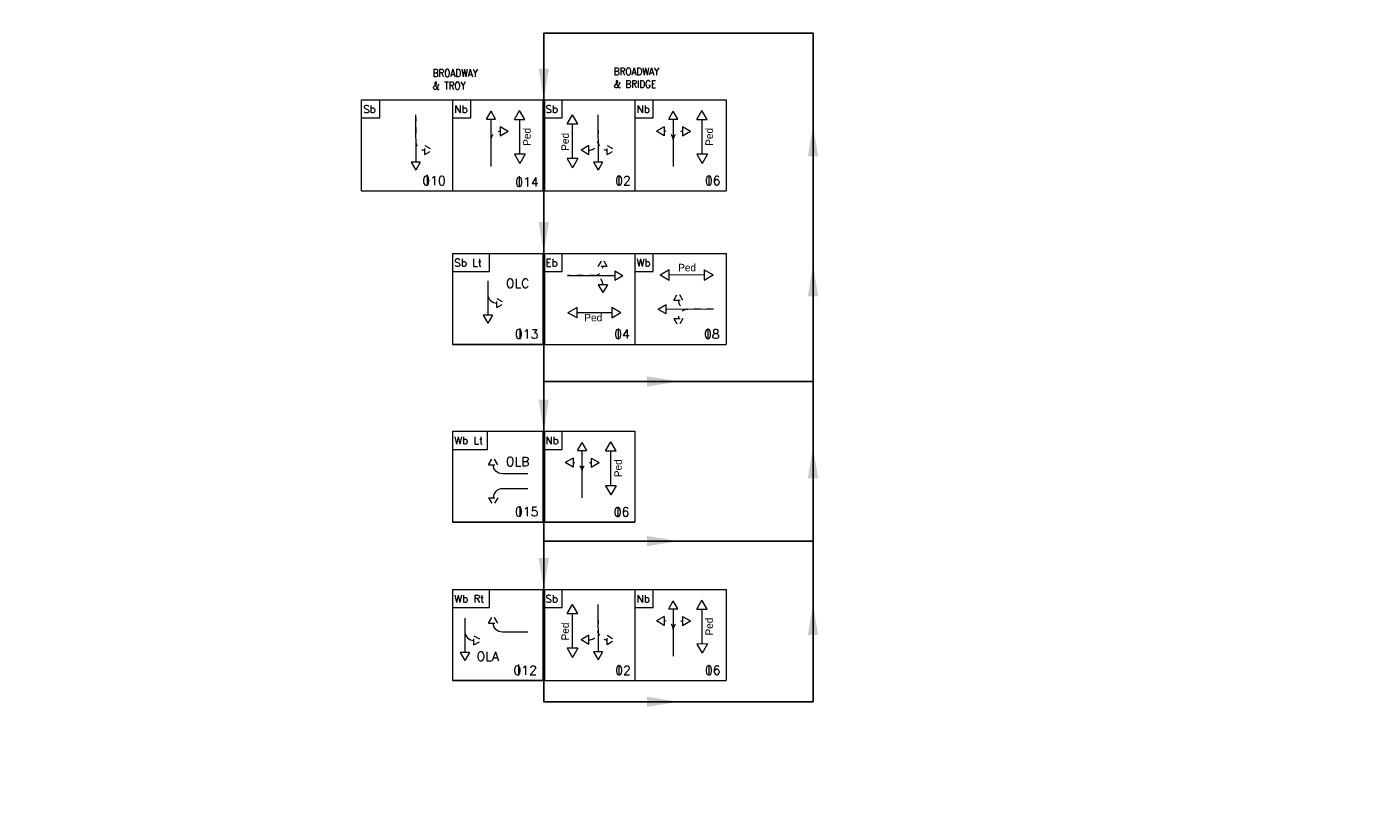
# Model space of a CAD drawing. Header units: feet. Extents: x -492 to 1495683, y -198 to 337262.
# Tile 27 of 32: x 126 to 147, y -117 to -104. Entities that reach past the tile are written whole.
import ezdxf
from ezdxf.enums import TextEntityAlignment as Align

# ---------------------------------------------------------------- set-up
doc = ezdxf.new("R2010")
doc.units = ezdxf.units.FT
doc.header["$MEASUREMENT"] = 0
doc.linetypes.add('F', pattern=[0.15, 0.1, -0.05])
doc.layers.add('ST_Text', color=9, linetype='Continuous')
doc.layers.add('TEXT-DED', color=10, linetype='Continuous')
doc.styles.add('ROMANS', font='romans.shx', dxfattribs={"width": 0.85})
doc.styles.get("Standard").update_dxf_attribs({"font": 'font31.shx'})
doc.dimstyles.new('COEC', dxfattribs={"dimscale": 13.9, "dimtxt": 0.18, "dimasz": 0.18, "dimexe": 0.18, "dimexo": 0.0625, "dimgap": 0.09, "dimtad": 1, "dimzin": 0, "dimdsep": 46, "dimtxsty": 'Standard', "dimcen": 0.09, "dimclrd": 256, "dimclre": 256, "dimclrt": 256, "dimaunit": 1, "dimadec": 4, "dimazin": 0, "dimtfac": 1, "dimtofl": 0, "dimtmove": 0, "dimatfit": 3, "dimfxl": 1, "dimtolj": 1, "dimtzin": 0, "dimlwd": -1, "dimlwe": -1, "dimarcsym": 0})
doc.dimstyles.get("Standard").update_dxf_attribs({"dimtxt": 0.18, "dimasz": 0.18, "dimexe": 0.18, "dimexo": 0.0625, "dimgap": 0.09, "dimtad": 0, "dimtih": 1, "dimtoh": 1, "dimdec": 4, "dimzin": 0, "dimdsep": 46, "dimtxsty": 'Standard', "dimcen": 0.09, "dimadec": 0, "dimazin": 0, "dimtfac": 1, "dimtdec": 4, "dimtofl": 0, "dimtmove": 0, "dimatfit": 3, "dimfxl": 1, "dimtolj": 1, "dimtzin": 0, "dimarcsym": 0})

# ---------------------------------------------------------------- blocks, each defined once
blk = doc.blocks.new('*D1099')
at = {"layer": 'Defpoints', "color": 0, "transparency": 16777216}
for p in [(87.614, -118.712), (88.795, -118.712), (90.277, -118.712), (88.476, -119.263), (88.795, -121.588)]:
    blk.add_point(p, dxfattribs=at)
at = {"layer": 'TEXT-DED', "color": 0, "lineweight": -2, "transparency": 16777216}
blk.add_arc((88.795, -118.712), 0.636, 191.2725, 258.7275, dxfattribs=at)
at = {"layer": 'TEXT-DED', "color": 0, "transparency": 16777216}
for points in [[(88.15, -118.839), (88.191, -118.834), (88.158, -118.712)], [(88.672, -119.315), (88.668, -119.357), (88.795, -119.348)]]:
    blk.add_solid(points, dxfattribs=at)

msp = doc.modelspace()

# ---------------------------------------------------------------- linework, layer by layer
at = {"layer": 'ST_Text', "linetype": 'Continuous', "lineweight": 0}
for p, q in [((130.96097, -107.0191), (130.96097, -105.56077)), ((130.96097, -105.56077), (132.4193, -105.56077)), ((131.25264, -105.85243), (131.25264, -105.56077)), ((132.4193, -105.56077), (132.4193, -107.0191)), ((132.4193, -105.56077), (133.87764, -105.56077)), ((132.71097, -105.85243), (132.71097, -105.56077)), ((133.87764, -105.56077), (135.33597, -105.56077)), ((134.1693, -105.85243), (134.1693, -105.56077)), ((135.33597, -105.56077), (135.33597, -107.0191)), ((135.33597, -105.56077), (136.7943, -105.56077)), ((135.62764, -105.85243), (135.62764, -105.56077)), ((136.7943, -105.56077), (136.7943, -107.0191)), ((131.82796, -105.80345), (131.82922, -106.56039)), ((132.96087, -105.87022), (133.03357, -105.74381)), ((133.1067, -105.86998), (133.03357, -105.74381)), ((133.40734, -105.87751), (133.4915, -105.73127)), ((133.57607, -105.87728), (133.4915, -105.73127)), ((134.25262, -105.94604), (134.33678, -105.7998)), ((134.42136, -105.94581), (134.33678, -105.7998)), ((134.74463, -105.80345), (134.74589, -106.56039)), ((135.87754, -105.87022), (135.95024, -105.74381)), ((136.02337, -105.86998), (135.95024, -105.74381)), ((136.32401, -105.87751), (136.40817, -105.73127)), ((136.49274, -105.87728), (136.40817, -105.73127)), ((130.96097, -105.85243), (131.25264, -105.85243)), ((132.4193, -105.85243), (132.71097, -105.85243)), ((132.96087, -105.87022), (133.1067, -105.86998)), ((133.03505, -106.62704), (133.03379, -105.8701)), ((133.17982, -105.99139), (133.30624, -106.06409)), ((133.17982, -105.99139), (133.18006, -106.13722)), ((133.40734, -105.87751), (133.57607, -105.87728)), ((133.4933, -106.43414), (133.49233, -105.87774)), ((133.87764, -105.85243), (134.1693, -105.85243)), ((134.25262, -105.94604), (134.42136, -105.94581)), ((134.33858, -106.50267), (134.33762, -105.94627)), ((135.33597, -105.85243), (135.62764, -105.85243)), ((135.80482, -105.99187), (135.67865, -106.065)), ((135.80482, -105.99187), (135.80507, -106.13771)), ((135.87754, -105.87022), (136.02337, -105.86998)), ((135.95172, -106.62704), (135.95045, -105.8701)), ((136.09649, -105.99139), (136.2229, -106.06409)), ((136.09649, -105.99139), (136.09673, -106.13722)), ((136.32401, -105.87751), (136.49274, -105.87728)), ((136.40997, -106.43414), (136.409, -105.87774)), ((133.18006, -106.13722), (133.30624, -106.06409)), ((135.80507, -106.13771), (135.67865, -106.065)), ((136.09673, -106.13722), (136.2229, -106.06409)), ((133.57767, -106.43402), (133.40894, -106.43426)), ((133.40894, -106.43426), (133.49351, -106.58027)), ((133.57767, -106.43402), (133.49351, -106.58027)), ((134.59961, -106.29455), (134.47344, -106.36767)), ((134.59986, -106.44038), (134.47344, -106.36767)), ((134.59986, -106.44038), (134.59961, -106.29455)), ((136.49433, -106.43402), (136.3256, -106.43426)), ((136.3256, -106.43426), (136.41017, -106.58027)), ((136.49433, -106.43402), (136.41017, -106.58027)), ((131.90214, -106.56027), (131.75631, -106.56051)), ((131.75631, -106.56051), (131.82944, -106.68669)), ((131.90214, -106.56027), (131.82944, -106.68669)), ((134.42295, -106.50255), (134.25422, -106.50279)), ((134.25422, -106.50279), (134.33879, -106.6488)), ((134.42295, -106.50255), (134.33879, -106.6488)), ((134.81881, -106.56027), (134.67297, -106.56051)), ((134.67297, -106.56051), (134.7461, -106.68669)), ((134.81881, -106.56027), (134.7461, -106.68669)), ((132.01173, -106.76326), (132.01173, -106.93904)), ((133.48622, -106.7863), (133.48622, -106.95882)), ((135.0801, -106.76964), (135.0801, -106.93727)), ((136.52087, -106.76964), (136.52087, -106.93727)), ((130.96097, -107.0191), (133.87764, -107.0191)), ((133.87764, -107.0191), (136.7943, -107.0191)), ((132.4193, -108.01958), (132.4193, -109.47792)), ((132.4193, -108.01958), (133.87764, -108.01958)), ((133.01097, -108.31125), (133.01097, -108.01958)), ((133.87764, -108.01958), (135.33597, -108.01958)), ((134.1693, -108.31125), (134.1693, -108.01958)), ((135.33597, -108.01958), (135.33597, -109.47792)), ((135.33597, -108.01958), (136.7943, -108.01958)), ((135.62764, -108.31125), (135.62764, -108.01958)), ((136.7943, -108.01958), (136.7943, -109.47792)), ((132.4193, -108.31125), (133.01097, -108.31125)), ((133.87764, -108.31125), (134.1693, -108.31125)), ((135.01606, -108.30142), (135.01631, -108.44725)), ((135.01606, -108.30142), (135.14248, -108.37412)), ((135.33597, -108.31125), (135.62764, -108.31125)), ((135.88559, -108.28237), (135.73958, -108.36694)), ((135.88583, -108.4511), (135.73958, -108.36694)), ((135.88583, -108.4511), (135.88559, -108.28237)), ((136.44245, -108.36514), (135.88605, -108.36611)), ((136.44234, -108.28078), (136.58858, -108.36494)), ((136.44234, -108.28078), (136.44257, -108.44951)), ((136.44257, -108.44951), (136.58858, -108.36494)), ((132.98096, -108.46093), (132.98188, -109.00908)), ((134.25924, -108.3756), (135.01618, -108.37433)), ((134.89466, -108.52037), (134.74883, -108.52061)), ((134.74883, -108.52061), (134.82196, -108.64679)), ((134.89466, -108.52037), (134.82196, -108.64679)), ((135.01631, -108.44725), (135.14248, -108.37412)), ((134.41003, -108.88385), (134.26402, -108.96842)), ((134.41027, -109.05258), (134.26402, -108.96842)), ((134.41027, -109.05258), (134.41003, -108.88385)), ((134.41015, -108.96821), (134.96655, -108.96725)), ((134.96677, -108.88225), (134.96701, -109.05098)), ((134.96677, -108.88225), (135.11302, -108.96641)), ((134.96701, -109.05098), (135.11302, -108.96641)), ((135.8363, -108.8422), (135.71012, -108.91533)), ((135.83654, -108.98804), (135.71012, -108.91533)), ((135.83654, -108.98804), (135.8363, -108.8422)), ((136.59336, -108.91385), (135.83642, -108.91512)), ((133.0548, -109.00896), (132.90896, -109.0092)), ((132.90896, -109.0092), (132.98209, -109.13537)), ((133.0548, -109.00896), (132.98209, -109.13537)), ((133.49297, -109.22167), (133.49297, -109.39256)), ((135.06696, -109.22324), (135.06696, -109.39739)), ((136.50373, -109.22324), (136.50373, -109.39576)), ((133.87764, -109.47792), (136.7943, -109.47792)), ((132.4193, -110.86432), (132.4193, -112.32265)), ((132.4193, -110.86432), (133.87764, -110.86432)), ((132.97712, -111.15598), (132.97712, -110.86432)), ((133.87764, -110.86432), (135.33597, -110.86432)), ((134.1693, -111.15598), (134.1693, -110.86432)), ((135.33597, -110.86432), (135.33597, -112.32265)), ((134.4192, -111.17377), (134.49191, -111.04736)), ((134.56503, -111.17353), (134.49191, -111.04736)), ((134.86567, -111.18106), (134.94983, -111.03482)), ((135.03441, -111.18083), (134.94983, -111.03482)), ((132.4193, -111.15598), (132.97712, -111.15598)), ((133.87764, -111.15598), (134.1693, -111.15598)), ((134.34649, -111.29542), (134.22031, -111.36855)), ((134.34649, -111.29542), (134.34673, -111.44126)), ((134.4192, -111.17377), (134.56503, -111.17353)), ((134.49338, -111.93059), (134.49212, -111.17365)), ((134.63815, -111.29494), (134.76457, -111.36764)), ((134.63815, -111.29494), (134.6384, -111.44077)), ((134.86567, -111.18106), (135.03441, -111.18083)), ((134.95164, -111.73769), (134.95067, -111.18129)), ((134.34673, -111.44126), (134.22031, -111.36855)), ((134.6384, -111.44077), (134.76457, -111.36764)), ((135.036, -111.73757), (134.86727, -111.73781)), ((134.86727, -111.73781), (134.95184, -111.88382)), ((135.036, -111.73757), (134.95184, -111.88382)), ((133.49297, -112.06641), (133.49297, -112.2373)), ((135.06253, -112.07319), (135.06253, -112.24082)), ((132.4193, -113.39784), (132.4193, -114.85617)), ((132.4193, -113.39784), (133.87764, -113.39784)), ((133.01097, -113.68951), (133.01097, -113.39784)), ((133.87764, -113.39784), (135.33597, -113.39784)), ((134.1693, -113.68951), (134.1693, -113.39784)), ((135.33597, -113.39784), (135.33597, -114.85617)), ((135.33597, -113.39784), (136.7943, -113.39784)), ((135.62764, -113.68951), (135.62764, -113.39784)), ((136.7943, -113.39784), (136.7943, -114.85617)), ((132.4193, -113.68951), (133.01097, -113.68951)), ((133.87764, -113.68951), (134.1693, -113.68951)), ((134.25262, -113.78312), (134.33678, -113.63687)), ((134.42136, -113.78288), (134.33678, -113.63687)), ((134.74463, -113.64052), (134.74589, -114.39746)), ((135.33597, -113.68951), (135.62764, -113.68951)), ((135.87754, -113.7073), (135.95024, -113.58088)), ((136.02337, -113.70705), (135.95024, -113.58088)), ((136.32401, -113.71459), (136.40817, -113.56834)), ((136.49274, -113.71435), (136.40817, -113.56834)), ((132.61389, -113.85919), (132.6148, -114.40734)), ((134.25262, -113.78312), (134.42136, -113.78288)), ((134.33858, -114.33974), (134.33762, -113.78334)), ((135.80482, -113.82895), (135.67865, -113.90207)), ((135.80507, -113.97478), (135.67865, -113.90207)), ((135.80482, -113.82895), (135.80507, -113.97478)), ((135.87754, -113.7073), (136.02337, -113.70705)), ((135.95172, -114.46412), (135.95045, -113.70717)), ((136.09649, -113.82846), (136.2229, -113.90116)), ((136.09649, -113.82846), (136.09673, -113.97429)), ((136.09673, -113.97429), (136.2229, -113.90116)), ((136.32401, -113.71459), (136.49274, -113.71435)), ((136.40997, -114.27121), (136.409, -113.71481)), ((134.59961, -114.13162), (134.47344, -114.20475)), ((134.59986, -114.27745), (134.47344, -114.20475)), ((134.59986, -114.27745), (134.59961, -114.13162)), ((136.49433, -114.27109), (136.3256, -114.27133)), ((136.3256, -114.27133), (136.41017, -114.41734)), ((136.49433, -114.27109), (136.41017, -114.41734)), ((132.68772, -114.40722), (132.54189, -114.40746)), ((132.54189, -114.40746), (132.61502, -114.53364)), ((132.68772, -114.40722), (132.61502, -114.53364)), ((134.42295, -114.33962), (134.25422, -114.33986)), ((134.25422, -114.33986), (134.33879, -114.48587)), ((134.42295, -114.33962), (134.33879, -114.48587)), ((134.81881, -114.39734), (134.67297, -114.39759)), ((134.67297, -114.39759), (134.7461, -114.52376)), ((134.81881, -114.39734), (134.7461, -114.52376)), ((133.47153, -114.60034), (133.47153, -114.77611)), ((135.0801, -114.60671), (135.0801, -114.77435)), ((136.52087, -114.60671), (136.52087, -114.77435)), ((133.87764, -114.85617), (136.7943, -114.85617))]:
    msp.add_line(p, q, dxfattribs=at)
at = {"layer": 'ST_Text', "linetype": 'F', "lineweight": 0}
for p, q in [((131.97486, -106.43953), (131.97461, -106.2937)), ((131.97461, -106.2937), (132.10103, -106.36641)), ((131.97486, -106.43953), (132.10103, -106.36641)), ((134.89152, -106.43953), (134.89128, -106.2937)), ((134.89128, -106.2937), (135.0177, -106.36641)), ((134.89152, -106.43953), (135.0177, -106.36641)), ((134.74858, -108.22895), (134.82128, -108.10253)), ((134.89441, -108.2287), (134.82128, -108.10253)), ((134.89441, -108.2287), (134.74858, -108.22895)), ((133.12751, -108.88822), (133.12727, -108.74239)), ((133.12727, -108.74239), (133.25368, -108.81509)), ((135.9577, -108.76908), (136.03041, -108.64267)), ((135.9577, -108.76908), (136.10354, -108.76884)), ((136.10354, -108.76884), (136.03041, -108.64267)), ((133.12751, -108.88822), (133.25368, -108.81509)), ((135.95819, -109.06075), (136.10402, -109.06051)), ((135.95819, -109.06075), (136.03132, -109.18692)), ((136.10402, -109.06051), (136.03132, -109.18692)), ((132.99585, -111.40194), (133.06856, -111.27552)), ((133.14169, -111.4017), (133.06856, -111.27552)), ((132.99585, -111.40194), (133.14169, -111.4017)), ((132.99585, -111.93237), (133.14169, -111.93262)), ((132.99585, -111.93237), (133.06856, -112.05879)), ((133.14169, -111.93262), (133.06856, -112.05879)), ((132.99585, -113.93546), (133.06856, -113.80905)), ((133.14169, -113.93522), (133.06856, -113.80905)), ((132.99585, -113.93546), (133.14169, -113.93522)), ((132.76044, -114.28648), (132.76019, -114.14065)), ((132.76019, -114.14065), (132.88661, -114.21336)), ((132.76044, -114.28648), (132.88661, -114.21336)), ((134.89152, -114.27661), (134.89128, -114.13077)), ((134.89128, -114.13077), (135.0177, -114.20348)), ((134.89152, -114.27661), (135.0177, -114.20348))]:
    msp.add_line(p, q, dxfattribs=at)
at = {"layer": 'ST_Text', "flags": 128}
for points in [[(133.87764, -114.85617), (133.87764, -115.19558), (138.1849, -115.19558), (138.1849, -104.49492), (133.87934, -104.49492), (133.87764, -106.0511)], [(132.4193, -109.47792), (133.87764, -109.47792)], [(133.87764, -110.06943), (138.1849, -110.06943)], [(132.4193, -112.32265), (133.87764, -112.32265)], [(133.87764, -112.32265), (135.33597, -112.32265)], [(133.87764, -112.62433), (138.1849, -112.62433)], [(132.4193, -114.85617), (133.87764, -114.85617)], [(133.87764, -115.19558), (138.1849, -115.19558)]]:
    msp.add_lwpolyline(points, dxfattribs=at)
at = {"layer": 'ST_Text', "const_width": 0.05, "flags": 128}
for points in [[(133.87764, -107.0191), (133.87764, -105.56077)], [(133.87764, -109.47792), (133.87764, -108.01958)], [(133.87764, -112.32265), (133.87764, -110.86432)], [(133.87764, -114.85617), (133.87764, -113.39784)]]:
    msp.add_lwpolyline(points, dxfattribs=at)
at = {"layer": 'ST_Text', "linetype": 'F', "lineweight": 0, "flags": 128}
for points in [[(131.82796, -105.80345), (131.82866, -106.22103, 0.41421356), (131.97473, -106.36662)], [(134.74463, -105.80345), (134.74532, -106.22103, 0.41421356), (134.8914, -106.36662)], [(133.03435, -106.21038, -0.41421356), (133.17994, -106.0643)], [(135.95102, -106.21038, 0.41421356), (135.80494, -106.06479)], [(135.95102, -106.21038, -0.41421356), (136.09661, -106.0643)], [(134.67591, -108.3749, 0.41421356), (134.8215, -108.22883)], [(134.82174, -108.52049, 0.41421356), (134.67567, -108.3749), (134.259, -108.3749)], [(136.03062, -108.76896, 0.41421356), (136.1767, -108.91455)], [(136.58292, -108.91425), (136.1767, -108.91455, 0.41421356), (136.03111, -109.06063)], [(134.49269, -111.51393, 0.41421356), (134.34661, -111.36834)], [(134.49269, -111.51393, -0.41421356), (134.63828, -111.36785)], [(134.74463, -113.64052), (134.74532, -114.0581, 0.41421356), (134.8914, -114.20369)], [(135.95102, -114.04745, 0.41421356), (135.80494, -113.90186)], [(135.95102, -114.04745, -0.41421356), (136.09661, -113.90138)]]:
    msp.add_lwpolyline(points, format="xyb", dxfattribs=at)
at = {"layer": 'ST_Text', "linetype": 'Continuous', "lineweight": 0, "flags": 128}
for points in [[(132.98096, -108.46093), (132.98131, -108.66972, 0.41421356), (133.12739, -108.81531)], [(133.62107, -111.54635), (133.21485, -111.54741, -0.41421356), (133.06877, -111.40182)], [(133.62107, -111.78796), (133.21485, -111.78691, 0.41421356), (133.06877, -111.9325)], [(132.61389, -113.85919), (132.61424, -114.06798, 0.41421356), (132.76031, -114.21357)], [(133.62107, -114.07988), (133.21485, -114.08093, -0.41421356), (133.06877, -113.93534)]]:
    msp.add_lwpolyline(points, format="xyb", dxfattribs=at)
at = {"layer": 'ST_Text', "linetype": 'F', "lineweight": 0}
for centre in [(134.59949, -106.22163), (134.59949, -114.0587)]:
    msp.add_arc(centre, 0.14583, 270.095721, 0.095721, dxfattribs=at)

# ---------------------------------------------------------------- texts
at = {"layer": 'ST_Text', "linetype": 'Continuous', "lineweight": 0, "style": 'ROMANS'}
for s, p in [('Sb', (130.98783, -105.77194)), ('Nb', (132.44617, -105.77194)), ('Sb', (133.9045, -105.77194)), ('Nb', (135.36283, -105.77194)), ('Sb Lt', (132.44617, -108.23075)), ('Eb', (133.9045, -108.23075)), ('Wb', (135.36283, -108.23075)), ('Wb Lt', (132.44617, -111.07549)), ('Nb', (133.9045, -111.07549)), ('Wb Rt', (132.44617, -113.60901)), ('Sb', (133.9045, -113.60901)), ('Nb', (135.36283, -113.60901))]:
    msp.add_text(s, height=0.121528, dxfattribs=at).set_placement(p)
at = {"layer": 'ST_Text', "linetype": 'Continuous', "lineweight": 0}
for rotation, p in [(90.099613, (133.66848, -106.29827)), (90.099613, (136.58514, -106.29827)), (90.099613, (134.27953, -106.37731)), (0.099613, (136.02688, -108.30729)), (0.099613, (134.52636, -109.10821)), (90.099613, (135.12681, -111.60182)), (90.099613, (136.58514, -114.13535)), (90.099613, (134.27953, -114.21438))]:
    msp.add_text('Ped', height=0.120523, rotation=rotation, dxfattribs=at).set_placement(p)
at = {"layer": 'ST_Text', "linetype": 'Continuous', "lineweight": 0, "style": 'ROMANS'}
for s, p in [('010', (132.30977, -106.9279)), ('014', (133.79585, -106.94906)), ('02', (135.27005, -106.92914)), ('06', (136.70548, -106.92914)), ('OLC', (133.64666, -108.5723)), ('013', (133.79167, -109.3828)), ('04', (135.25558, -109.38437)), ('08', (136.69101, -109.38437)), ('OLB', (133.64666, -111.42441)), ('015', (133.79167, -112.22753)), ('06', (135.24715, -112.23269)), ('OLA', (133.15952, -114.54083)), ('012', (133.7681, -114.76497)), ('02', (135.27005, -114.76621)), ('06', (136.70548, -114.76621))]:
    msp.add_text(s, height=0.145833, dxfattribs=at).set_placement(p, align=Align.RIGHT)
at = {"layer": 'ST_Text', "linetype": 'Continuous', "lineweight": 0, "char_height": 0.121528, "attachment_point": 1, "style": 'ROMANS'}
for s, insert in [('BROADWAY\\P& TROY', (132.09949, -105.07305)), ('BROADWAY\\P& BRIDGE', (134.99851, -105.0479))]:
    msp.add_mtext_dynamic_manual_height_columns(s, width=1.4121196, gutter_width=12.5, heights=[0], dxfattribs=dict(at, insert=insert))

# ---------------------------------------------------------------- dimensions: what is measured, and where the dimension line sits
at = {"layer": 'TEXT-DED'}
dim = msp.add_angular_dim_2l(base=(88.47639, -119.26324), line1=((88.79457, -121.58803), (88.79457, -118.71212)), line2=((90.2774, -118.71212), (87.61361, -118.71212)), text=' ', dimstyle='Standard', override={"dimscale": 1, "dimasz": 0.125, "dimlfac": 1}, dxfattribs=at)
dim.commit()
dim.dimension.update_dxf_attribs({"geometry": '*D1099', "text_midpoint": (146.8941, -21.76959)})

# ---------------------------------------------------------------- leaders
at = {"layer": 'ST_Text'}
for points in [[(133.87764, -105.56077), (133.87934, -104.49298)], [(138.1849, -105.96668), (138.1849, -107.34626)], [(133.87764, -108.01632), (133.87764, -106.6267)], [(138.1849, -108.20425), (138.1849, -109.58383)], [(133.87764, -110.86232), (133.87764, -109.47269)], [(136.03127, -110.06943), (133.87764, -110.06943)], [(138.1849, -111.12097), (138.1849, -112.50781)], [(133.87764, -113.39516), (133.87764, -111.85349)], [(136.03127, -112.62433), (133.87764, -112.62433)], [(138.1849, -113.62858), (138.1849, -115.00816)], [(136.03127, -115.19558), (133.87764, -115.19558)]]:
    msp.add_leader(points, dimstyle='COEC', override={"dimscale": 5, "dimasz": 0.1, "dimgap": 0.09, "dimtad": 0}, dxfattribs=at)

doc.saveas('drawing.dxf')
